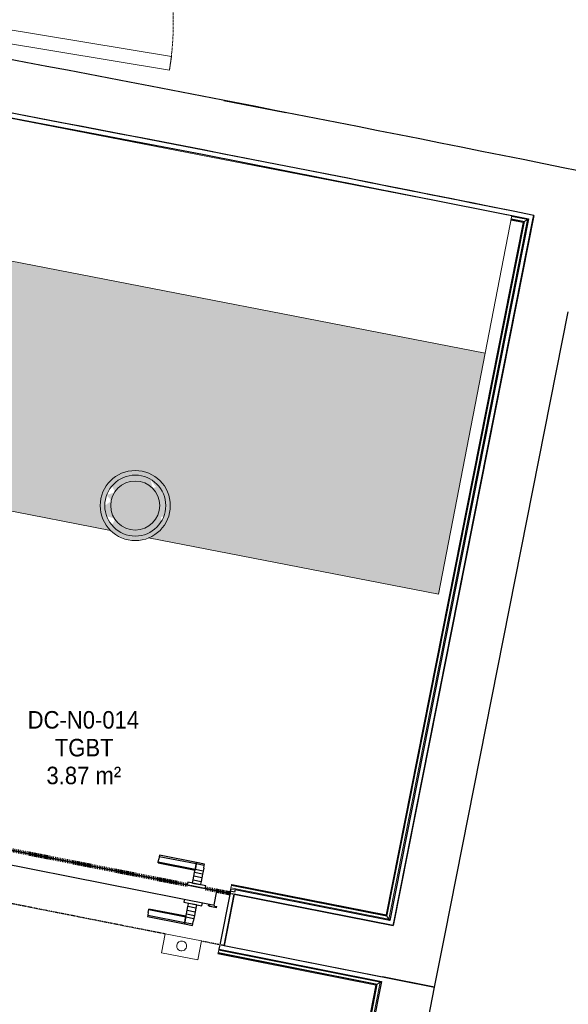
# Model space of a CAD drawing. Header units: millimetres. Extents: x -2845 to 74565, y -36590 to 13748.
# Tile 43 of 53: x 56403 to 57968, y -27471 to -24662. Entities that reach past the tile are written whole.
import ezdxf

# ---------------------------------------------------------------- set-up
doc = ezdxf.new("R2010")
doc.units = ezdxf.units.MM
doc.linetypes.add('Tiret', pattern=[2.5, 1.25, -1.25])
doc.linetypes.add('Tiret_2_', pattern=[2.5, 1.25, -1.25])
doc.layers.add('A-AREA', color=4, linetype='Tiret', lineweight=100, true_color=0x00ffff)
doc.layers.add('A-DOOR-HDLN', color=5, linetype='Tiret', lineweight=25, true_color=0x0000ff)
for name, color, linetype, lineweight in [('A-DETL-GENF', 7, 'Continuous', 18), ('A-DOOR', 7, 'Continuous', 25), ('A-FLOR', 7, 'Continuous', 25), ('A-FLOR-HRAL', 7, 'Continuous', 18), ('A-WALL', 7, 'Continuous', 25), ('ESPACE', 7, 'Continuous', 30), ('I-WALL', 7, 'Continuous', 25), ('INSTAL ELECTRIQUE', 7, 'Continuous', 18), ('Q-SPCQ', 7, 'Continuous', 18)]:
    doc.layers.add(name, color=color, linetype=linetype, lineweight=lineweight)
doc.styles.add('Arial_2', font='arial.ttf', dxfattribs={"width": 0.9, "height": 50})

# ---------------------------------------------------------------- blocks, each defined once
blk = doc.blocks.new('Ouverture en rectangle - Ouverture en rectangle _103x224_-3216531-2021_015_1111_DCE_1_50_N0 FINI_CFO_GEN')
at = {"layer": 'A-DOOR-HDLN', "linetype": 'Tiret_2_'}
for p, q in [((-515, 75), (-448.9, 75)), ((-343.9, 75), (515, 75)), ((515, -75), (-515, -75))]:
    blk.add_line(p, q, dxfattribs=at)
blk = doc.blocks.new('B02_DC_STR_rvt-1-2021_015_1111_DCE_1_50_N0 FINI_CFO_GEN')
at = {"layer": 'I-WALL'}
for p, q in [((4700.2, -25220.1), (4651.7, -25465.4)), ((4651.7, -25465.4), (4299.5, -27245.8)), ((4446.6, -27274.8), (4798.7, -25495.1)), ((3845.9, -27156.1), (3816.8, -27303.3)), ((4299.5, -27245.8), (3845.9, -27156.1)), ((4417.5, -27422), (4446.6, -27274.8)), ((3816.8, -27303.3), (4417.5, -27422))]:
    blk.add_line(p, q, dxfattribs=at)
for radius, start, end in [(136379.6, 78.603157, 79.412723), (136229.6, 78.602929, 79.411396), (136379.6, 76.978759, 78.603157)]:
    blk.add_arc((-22219.8, -158763.5), radius, start, end, dxfattribs=at)
at = {"layer": 'A-DOOR', "color": 5, "lineweight": 25, "true_color": 0x0000ff, "rotation": 168.8212149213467}
blk.add_blockref('Ouverture en rectangle - Ouverture en rectangle _103x224_-3216531-2021_015_1111_DCE_1_50_N0 FINI_CFO_GEN', (3326.2, -27129.9), dxfattribs=at)
blk = doc.blocks.new('PRT_SIMPLE_HUI_58x68x48 TUNE L - PRT_BOIS_1V_EI30_930x2040x40-V12-2021_015_1111_DCE_1_50_N0 FINI_CFO_GEN')
at = {"layer": 'A-DETL-GENF'}
h = blk.add_hatch(color=256, dxfattribs=at)
h.paths.add_polyline_path([(-483.8, -62.2), (-485.1, -64.2), (-496.1, -65.7), (-500.5, -65.7), (-500.5, -67), (-496, -67), (-483.8, -65.3)])
h.paths.add_polyline_path([(-508.5, -60.5), (-508.5, -64), (-502, -64), (-502, -62.7), (-505.2, -62.7), (-505.2, -61.8), (-488.7, -61.8), (-485.1, -63.1), (-483.8, -62.2), (-488.5, -60.5)])
h = blk.add_hatch(color=256, dxfattribs=at)
h.paths.add_polyline_path([(413.8, -62.2), (413.8, -65.3), (426, -67), (430.5, -67), (430.5, -65.7), (426.1, -65.7), (415.1, -64.2)])
h.paths.add_polyline_path([(418.5, -60.5), (413.8, -62.2), (415.1, -63.1), (418.7, -61.8), (435.2, -61.8), (435.2, -62.7), (432, -62.7), (432, -64), (438.5, -64), (438.5, -60.5)])
for p, q in [((-488.5, -60.5), (-508.5, -60.5)), ((-508.5, -60.5), (-508.5, -64)), ((-508.5, -64), (-502, -64)), ((-505.2, -62.7), (-505.2, -61.8)), ((-505.2, -61.8), (-488.7, -61.8)), ((-502, -62.7), (-505.2, -62.7)), ((-502, -64), (-502, -62.7)), ((-496.1, -65.7), (-500.5, -65.7)), ((-500.5, -65.7), (-500.5, -67)), ((-500.5, -67), (-496, -67)), ((-485.1, -64.2), (-496.1, -65.7)), ((-496, -67), (-483.8, -65.3)), ((-488.7, -61.8), (-485.1, -63.1)), ((-483.8, -62.2), (-488.5, -60.5)), ((-485.1, -63.1), (-485.1, -64.2)), ((-483.8, -65.3), (-483.8, -62.2)), ((418.5, -60.5), (413.8, -62.2)), ((413.8, -62.2), (413.8, -65.3)), ((413.8, -65.3), (426, -67)), ((415.1, -63.1), (418.7, -61.8)), ((415.1, -64.2), (415.1, -63.1)), ((426.1, -65.7), (415.1, -64.2)), ((438.5, -60.5), (418.5, -60.5)), ((418.7, -61.8), (435.2, -61.8)), ((426, -67), (430.5, -67)), ((430.5, -65.7), (426.1, -65.7)), ((430.5, -67), (430.5, -65.7)), ((435.2, -62.7), (432, -62.7)), ((432, -62.7), (432, -64)), ((432, -64), (438.5, -64)), ((435.2, -61.8), (435.2, -62.7)), ((438.5, -64), (438.5, -60.5))]:
    blk.add_line(p, q, dxfattribs=at)
at = {"layer": 'A-DOOR'}
for p, q in [((-427.1, 2.5), (-450.6, 2.5)), ((-450.6, 2.5), (-450.6, 2)), ((-450.6, 2), (-450.6, -2.1)), ((-427.1, 2), (-450.6, 2)), ((-319.6, 2.5), (-427.1, 2.5)), ((-427.1, 2.5), (-427.1, 2)), ((-427.1, 2), (-427.1, 2.5)), ((-427.1, 2), (-427.1, -2.1)), ((-319.6, 2), (-427.1, 2)), ((-427.1, -2.1), (-427.1, 2)), ((-319.6, 2), (-319.6, 2.5)), ((-319.6, -2.1), (-319.6, 2)), ((-450.6, -2.1), (-450.6, -9.2)), ((-427.1, -2.1), (-450.6, -2.1)), ((-450.6, -18.5), (-450.6, -9.2)), ((-450.6, -26.9), (-450.6, -18.5)), ((-427.1, -18.5), (-450.6, -18.5)), ((-450.6, -37.3), (-450.6, -26.9)), ((-427.1, -26.9), (-450.6, -26.9)), ((-427.1, -2.1), (-427.1, -9.2)), ((-319.6, -2.1), (-427.1, -2.1)), ((-427.1, -9.2), (-427.1, -2.1)), ((-427.1, -18.5), (-427.1, -9.2)), ((-427.1, -9.2), (-427.1, -18.5)), ((-427.1, -19.7), (-427.1, -18.5)), ((-319.6, -18.5), (-427.1, -18.5)), ((-427.1, -18.5), (-427.1, -26.9)), ((-427.1, -19.7), (-319.6, -19.7)), ((-427.1, -26.9), (-427.1, -37.3)), ((-319.6, -9.2), (-319.6, -2.1)), ((-319.6, -9.2), (-319.6, -18.5)), ((-319.6, -18.5), (-319.6, -19.7)), ((-450.6, -48.1), (-450.6, -37.3)), ((-427.1, -37.3), (-450.6, -37.3)), ((-450.6, -56.5), (-450.6, -48.1)), ((-450.6, -48.1), (-427.1, -48.1)), ((-427.1, -37.3), (-427.1, -48.1)), ((-427.1, -48.1), (-427.1, -56.5)), ((-499.5, -67), (-499.5, -107)), ((426, -67), (-496, -67)), ((-465.6, -58), (-465.6, -67)), ((-413.4, -58), (-465.6, -58)), ((-450.6, -56.5), (-450.6, -57.5)), ((-450.6, -57.5), (-427.1, -57.5)), ((-427.1, -57.5), (-427.1, -56.5)), ((-413.4, -67), (-413.4, -58)), ((430.5, -107), (430.5, -67)), ((-499.5, -107), (430.5, -107)), ((-465.6, -107), (-465.6, -116)), ((-413.4, -116), (-413.4, -107)), ((417, -107), (417, -1030)), ((-465.6, -116), (-413.4, -116)), ((-427.1, -116.5), (-450.6, -116.5)), ((-450.6, -116.5), (-450.6, -117.5)), ((-450.6, -125.9), (-450.6, -117.5)), ((-450.6, -136.7), (-450.6, -125.9)), ((-427.1, -125.9), (-450.6, -125.9)), ((-450.6, -147.1), (-450.6, -136.7)), ((-450.6, -136.7), (-427.1, -136.7)), ((-427.1, -117.5), (-427.1, -116.5)), ((-427.1, -117.5), (-427.1, -125.9)), ((-427.1, -125.9), (-427.1, -136.7)), ((-427.1, -136.7), (-427.1, -147.1)), ((-450.6, -155.5), (-450.6, -147.1)), ((-450.6, -147.1), (-427.1, -147.1)), ((-450.6, -164.8), (-450.6, -155.5)), ((-450.6, -155.5), (-427.1, -155.5)), ((-450.6, -164.8), (-450.6, -171.9)), ((-427.1, -147.1), (-427.1, -155.5)), ((-427.1, -155.5), (-427.1, -154.3)), ((-319.6, -154.3), (-427.1, -154.3)), ((-427.1, -164.8), (-427.1, -155.5)), ((-427.1, -155.5), (-319.6, -155.5)), ((-427.1, -155.5), (-427.1, -164.8)), ((-427.1, -164.8), (-427.1, -171.9)), ((-427.1, -171.9), (-427.1, -164.8)), ((-319.6, -154.3), (-319.6, -155.5)), ((-319.6, -155.5), (-319.6, -164.8)), ((-319.6, -171.9), (-319.6, -164.8)), ((-450.6, -171.9), (-450.6, -176)), ((-450.6, -171.9), (-427.1, -171.9)), ((-450.6, -176), (-450.6, -176.5)), ((-450.6, -176), (-427.1, -176)), ((-450.6, -176.5), (-427.1, -176.5)), ((-427.1, -171.9), (-427.1, -176)), ((-427.1, -171.9), (-319.6, -171.9)), ((-427.1, -176), (-427.1, -171.9)), ((-427.1, -176), (-427.1, -176.5)), ((-427.1, -176), (-319.6, -176)), ((-427.1, -176.5), (-427.1, -176)), ((-427.1, -176.5), (-319.6, -176.5)), ((-319.6, -176), (-319.6, -171.9)), ((-319.6, -176.5), (-319.6, -176))]:
    blk.add_line(p, q, dxfattribs=at)
for radius, start, end in [(7.5, 360, 180), (9.12, 111.9887, 120), (7.5, 60, 120), (9.12, 60, 68.0113), (9.12, 155.8208, 180), (9.12, 180, 204.1792), (7.5, 180, 360), (7.5, 180, 240), (7.5, 135, 165), (9.12, 240, 248.0113), (7.5, 270, 0), (7.5, 0, 30), (9.12, 0, 24.1792)]:
    blk.add_arc((429, -118), radius, start, end, dxfattribs=at)
at = {"layer": 'Q-SPCQ'}
for p, q in [((430.5, -107), (403.5, -107)), ((430.5, -93), (430.5, -107))]:
    blk.add_line(p, q, dxfattribs=at)
blk = doc.blocks.new('51_PORTE_2 VENTEAUX TUNEL  - 166X204-479372-2021_015_1111_DCE_1_50_N0 FINI_CFO_GEN')
at = {"layer": 'A-DOOR', "color": 251, "lineweight": 18, "true_color": 0x646464}
for p, q in [((-845, 1003), (-845, 158)), ((-845, 1003), (-805, 1003)), ((-805, 1003), (-805, 158)), ((805, 1003), (805, 158)), ((845, 1003), (805, 1003)), ((845, 1003), (845, 158)), ((-805, 158), (-845, 158)), ((805, 158), (845, 158))]:
    blk.add_line(p, q, dxfattribs=at)
at = {"layer": 'A-DOOR'}
for p, q in [((-873.5, 158), (-846, 158)), ((-846, 158), (-846, 112)), ((846, 158), (876, 158)), ((846, 112), (846, 158)), ((876, 158), (876, -8)), ((-846, 112), (-830, 112)), ((-830, 112), (-830, -8)), ((830, 112), (846, 112)), ((830, -8), (830, 112)), ((-830, -8), (-873.5, -8)), ((876, -8), (830, -8))]:
    blk.add_line(p, q, dxfattribs=at)
at = {"layer": 'A-DOOR', "color": 251, "linetype": 'Tiret', "lineweight": 18, "true_color": 0x646464}
for centre, start, end in [((-845, 158), 360, 90), ((845, 158), 90, 109.7105), ((845, 158), 125.0265, 180)]:
    blk.add_arc(centre, 845, start, end, dxfattribs=at)
blk = doc.blocks.new('Garde-corps - Garde-corps-509100-2021_015_1111_DCE_1_50_N0 FINI_CFO_GEN')
at = {"layer": 'A-FLOR-HRAL'}
for p, q in [((2675.1, -25658), (2825.6, -24871.7)), ((2683.4, -25652.7), (2831.2, -24880)), ((2685.4, -25651.3), (2832.6, -24882)), ((2687.4, -25650), (2833.9, -24883.9)), ((2825.6, -24871.7), (2870.3, -24880.4)), ((2831.2, -24880), (2869, -24887.1)), ((2832.6, -24882), (2868.6, -24888.8)), ((2833.9, -24883.9), (2868.3, -24890.6)), ((2833.9, -24883.9), (2868.3, -24890.4)), ((4637.3, -25223.6), (4682, -25232.3)), ((4669.6, -25240.5), (4278.9, -27215.6)), ((4671.6, -25239.2), (4280.2, -27217.5)), ((4673.6, -25237.9), (4281.6, -27219.6)), ((4682, -25232.3), (4287.2, -27227.9)), ((4635.3, -25233.6), (4669.6, -25240.5)), ((4635.3, -25233.9), (4669.6, -25240.5)), ((4635.6, -25232), (4671.6, -25239.2)), ((4636, -25230.3), (4673.6, -25237.9)), ((2444.4, -26863.8), (2633.4, -25876.2)), ((2452.8, -26858.2), (2640.7, -25875.7)), ((2454.8, -26856.8), (2642.5, -25875.6)), ((2456.7, -26855.5), (2644.2, -25875.4)), ((2452.8, -26858.2), (2444.4, -26863.8)), ((2731.9, -26920.6), (2444.4, -26863.8)), ((2751.5, -26917.2), (2452.8, -26858.2)), ((2751.8, -26915.5), (2454.8, -26856.8)), ((2752.1, -26913.9), (2456.7, -26855.5)), ((2852, -26937.1), (2795.6, -26925.9)), ((2852.4, -26935.4), (2796, -26924.2)), ((2852.7, -26933.7), (2796.3, -26922.6)), ((2850.7, -26944.1), (2812.4, -26936.5)), ((2852.4, -26935.4), (2852, -26937.1)), ((2852.4, -26935.4), (2852.7, -26933.7)), ((2850.1, -26947), (2837.8, -26944.6)), ((2850.1, -26947), (2850.7, -26944.1)), ((2852, -26937.1), (2850.7, -26944.1)), ((3836.6, -27138.9), (3838, -27131.9)), ((3838, -27131.9), (3838.3, -27130.2)), ((4281.6, -27219.6), (3838, -27131.9)), ((3838.6, -27128.6), (3838.3, -27130.2)), ((4280.2, -27217.5), (3838.3, -27130.2)), ((4278.9, -27215.6), (3838.6, -27128.6)), ((3836.6, -27138.9), (3836, -27141.8)), ((3848.3, -27144.3), (3836, -27141.8)), ((4287.2, -27227.9), (3836.6, -27138.9)), ((4281.6, -27219.6), (4287.2, -27227.9))]:
    blk.add_line(p, q, dxfattribs=at)
at = {"layer": 'A-FLOR-HRAL', "flags": 128}
for points in [[(2831.2, -24880), (2828.4, -24875.8), (2825.6, -24871.7)], [(4669.6, -25240.5), (4669.6, -25240.5), (4669.7, -25240.5), (4669.9, -25240.3), (4670.1, -25240.2), (4670.4, -25240), (4670.6, -25239.9), (4670.9, -25239.7), (4671.1, -25239.5), (4671.3, -25239.4), (4671.6, -25239.2)], [(4673.6, -25237.9), (4677.8, -25235.1), (4682, -25232.3)], [(4682, -25232.3), (4682.1, -25232.2), (4682.4, -25232), (4682.9, -25231.6), (4683.5, -25231.3), (4684.2, -25230.8), (4684.8, -25230.4), (4685.5, -25229.9)]]:
    blk.add_lwpolyline(points, dxfattribs=at)
at = {"layer": 'A-FLOR-HRAL'}
for points, knots in [([(2825.6, -24871.7), (2825.6, -24871.7), (2825.5, -24871.7), (2825.5, -24871.6), (2825.5, -24871.6), (2825.4, -24871.5), (2825.4, -24871.4), (2825.3, -24871.3), (2825.2, -24871.2), (2825.2, -24871.1), (2825.1, -24871), (2825, -24870.9), (2824.9, -24870.7), (2824.8, -24870.6), (2824.7, -24870.4), (2824.6, -24870.3), (2824.5, -24870.1), (2824.4, -24870), (2824.3, -24869.8), (2824, -24869.4), (2823.6, -24868.9), (2823.3, -24868.4), (2823.2, -24868.2)], [0, 0, 0, 0, 0.071429, 0.107143, 0.142857, 0.178571, 0.214286, 0.25, 0.285714, 0.321429, 0.357143, 0.392857, 0.428571, 0.464286, 0.5, 0.535714, 0.571429, 0.607143, 0.642857, 0.714286, 0.857143, 1, 1, 1, 1]), ([(2833.9, -24883.9), (2833.9, -24883.9), (2833.9, -24883.9), (2833.8, -24883.8), (2833.8, -24883.7), (2833.7, -24883.6), (2833.5, -24883.4), (2833.4, -24883.2), (2833.2, -24883), (2833.1, -24882.7), (2833, -24882.5), (2832.8, -24882.3), (2832.7, -24882.1), (2832.6, -24882)], [0.075, 0.075, 0.075, 0.075, 0.15, 0.2125, 0.275, 0.35, 0.425, 0.5, 0.6, 0.7, 0.775, 0.85, 1, 1, 1, 1]), ([(2444.4, -26863.8), (2444.4, -26863.8), (2444.4, -26863.8), (2444.2, -26864), (2444, -26864.1), (2443.8, -26864.2), (2443.6, -26864.4), (2443.4, -26864.5), (2443.1, -26864.7), (2442.8, -26864.9), (2442.5, -26865.1), (2442.2, -26865.3), (2442, -26865.4), (2441.8, -26865.5)], [0, 0, 0, 0, 0.1666667, 0.25, 0.3333333, 0.4166667, 0.4583333, 0.5, 0.5833333, 0.6666667, 0.7083333, 0.75, 0.8333333, 0.8333333, 0.8333333, 0.8333333]), ([(2456.7, -26855.5), (2456.7, -26855.5), (2456.7, -26855.5), (2456.6, -26855.6), (2456.4, -26855.7), (2456.2, -26855.9), (2456, -26856), (2455.9, -26856.1), (2455.7, -26856.2), (2455.6, -26856.3), (2455.4, -26856.4), (2455.3, -26856.5), (2455.1, -26856.6), (2455, -26856.7), (2454.9, -26856.7), (2454.8, -26856.8)], [0.1, 0.1, 0.1, 0.1, 0.2, 0.3, 0.4, 0.475, 0.55, 0.6, 0.65, 0.7, 0.75, 0.8, 0.85, 0.9, 1, 1, 1, 1]), ([(4278.9, -27215.6), (4278.9, -27215.6), (4278.9, -27215.6), (4279, -27215.8), (4279.1, -27215.9), (4279.3, -27216.1), (4279.4, -27216.3), (4279.5, -27216.5), (4279.6, -27216.6), (4279.7, -27216.8), (4279.8, -27216.9), (4279.9, -27217), (4280, -27217.2), (4280.1, -27217.4), (4280.2, -27217.5), (4280.2, -27217.5)], [0.1, 0.1, 0.1, 0.1, 0.2, 0.3, 0.4, 0.475, 0.55, 0.6, 0.65, 0.7, 0.75, 0.8, 0.85, 0.9, 1, 1, 1, 1]), ([(4287.2, -27227.9), (4287.2, -27227.9), (4287.2, -27228), (4287.4, -27228.2), (4287.5, -27228.4), (4287.6, -27228.6), (4287.8, -27228.8), (4287.9, -27229), (4288.1, -27229.3), (4288.3, -27229.6), (4288.5, -27229.9), (4288.7, -27230.2), (4289, -27230.7), (4289.3, -27231.2), (4289.5, -27231.5)], [0, 0, 0, 0, 0.166667, 0.25, 0.333333, 0.416667, 0.458333, 0.5, 0.583333, 0.666667, 0.708333, 0.75, 0.833333, 1, 1, 1, 1])]:
    blk.add_open_spline(points, degree=3, knots=knots, dxfattribs=at)
blk = doc.blocks.new('Garde-corps - Garde-corps-513303-2021_015_1111_DCE_1_50_N0 FINI_CFO_GEN')
at = {"layer": 'A-FLOR-HRAL'}
for p, q in [((3799.8, -27325.1), (3799.5, -27326.7)), ((3799.5, -27326.7), (4250, -27415.8)), ((3799.8, -27325.1), (3800.1, -27323.4)), ((3799.8, -27325.1), (4251.9, -27414.5)), ((3800.1, -27323.4), (3801.5, -27316.4)), ((3800.1, -27323.4), (4254, -27413.1)), ((3802.1, -27313.4), (3801.5, -27316.4)), ((3801.5, -27316.4), (4262.4, -27407.5)), ((4251.9, -27414.5), (3571.1, -30856)), ((4254, -27413.1), (3572.8, -30856.3)), ((4262.4, -27407.5), (3579.8, -30857.7)), ((4254, -27413.1), (4262.4, -27407.5)), ((4250, -27415.8), (3569.5, -30855.6))]:
    blk.add_line(p, q, dxfattribs=at)
for points, knots in [([(4250, -27415.8), (4250, -27415.8), (4250, -27415.8), (4250.2, -27415.7), (4250.4, -27415.6), (4250.6, -27415.4), (4250.7, -27415.3), (4250.9, -27415.2), (4251, -27415.1), (4251.2, -27415), (4251.3, -27414.9), (4251.5, -27414.8), (4251.6, -27414.7), (4251.8, -27414.6), (4251.9, -27414.6), (4251.9, -27414.5)], [0.1, 0.1, 0.1, 0.1, 0.2, 0.3, 0.4, 0.475, 0.55, 0.6, 0.65, 0.7, 0.75, 0.8, 0.85, 0.9, 1, 1, 1, 1]), ([(4262.4, -27407.5), (4262.4, -27407.5), (4262.4, -27407.5), (4262.6, -27407.4), (4262.8, -27407.2), (4263, -27407.1), (4263.2, -27407), (4263.4, -27406.8), (4263.7, -27406.6), (4264.1, -27406.4), (4264.3, -27406.2), (4264.6, -27406), (4265.1, -27405.7), (4265.6, -27405.4), (4265.9, -27405.2)], [0, 0, 0, 0, 0.166667, 0.25, 0.333333, 0.416667, 0.458333, 0.5, 0.583333, 0.666667, 0.708333, 0.75, 0.833333, 1, 1, 1, 1])]:
    blk.add_open_spline(points, degree=3, knots=knots, dxfattribs=at)
blk = doc.blocks.new('B02_ARC_rvt-1-2021_015_1111_DCE_1_50_N0 FINI_CFO_GEN')
at = {"layer": 'A-AREA'}
for p, q in [((3711.8, -27130), (2847.7, -26959.1)), ((3833.6, -27154.1), (3763.1, -27140.1))]:
    blk.add_line(p, q, dxfattribs=at)
at = {"layer": 'A-FLOR'}
for p, q in [((3816.4, -24892.2), (3993.3, -24926.7)), ((3834.8, -27148), (3836, -27141.8))]:
    blk.add_line(p, q, dxfattribs=at)
at = {"layer": 'A-WALL'}
for p, q in [((4697.8, -25232.4), (4700.2, -25220.1)), ((4685.5, -25229.9), (4289.5, -27231.5)), ((4301.8, -27233.9), (4697.8, -25232.4)), ((3834.8, -27148), (3804.5, -27301.2)), ((3816.8, -27303.6), (3845.9, -27156.4)), ((3847.1, -27150.4), (3834.8, -27148)), ((3845.9, -27156.4), (4299.4, -27246.2)), ((3848.3, -27144.2), (3847.1, -27150.4)), ((4289.5, -27231.5), (3848.3, -27144.2)), ((4299.4, -27246.2), (4301.8, -27233.9)), ((3804.5, -27301.2), (3802.1, -27313.4)), ((3802.1, -27313.4), (4265.9, -27405.2)), ((4268.3, -27392.9), (3816.8, -27303.6))]:
    blk.add_line(p, q, dxfattribs=at)
at = {"layer": 'A-WALL', "flags": 128}
blk.add_lwpolyline([(2823.2, -24868.2), (3755, -25045.8), (4685.5, -25229.9)], dxfattribs=at)
at = {"layer": 'A-WALL'}
blk.add_arc((-22219.8, -158763.5), 136229.6, 78.602929, 79.40613, dxfattribs=at)
at = {"layer": 'I-WALL'}
for p, q in [((4265.9, -27405.2), (3451.6, -31521.2)), ((4268.4, -27392.5), (4268.3, -27392.9)), ((4417.5, -27422), (4268.4, -27392.5)), ((3600.6, -31551.3), (4417.5, -27422))]:
    blk.add_line(p, q, dxfattribs=at)
at = {"layer": 'A-DOOR', "lineweight": 18}
for name, p, rotation in [('51_PORTE_2 VENTEAUX TUNEL  - 166X204-479372-2021_015_1111_DCE_1_50_N0 FINI_CFO_GEN', (2809, -23808.9), 260.6176703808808), ('PRT_SIMPLE_HUI_58x68x48 TUNE L - PRT_BOIS_1V_EI30_930x2040x40-V12-2021_015_1111_DCE_1_50_N0 FINI_CFO_GEN', (3285.2, -27156.2), 168.8099662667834)]:
    blk.add_blockref(name, p, dxfattribs=dict(at, rotation=rotation))
at = {"layer": 'A-FLOR-HRAL', "lineweight": 18}
for name in ['Garde-corps - Garde-corps-509100-2021_015_1111_DCE_1_50_N0 FINI_CFO_GEN', 'Garde-corps - Garde-corps-513303-2021_015_1111_DCE_1_50_N0 FINI_CFO_GEN']:
    blk.add_blockref(name, (0, 0), dxfattribs=at)
blk = doc.blocks.new('604_DOWNLIGHT 200MM - 18W-V18-2021_015_1111_DCE_1_50_N0 FINI_CFO_GEN')
at = {"layer": 'INSTAL ELECTRIQUE', "true_color": 0xf6d57a}
h = blk.add_hatch(color=41, dxfattribs=at)
h.paths.add_polyline_path([(0, 100), (25.9, 96.6), (51.2, 85.7), (70.7, 70.7), (87, 49), (96.6, 25.9), (100, 0), (96.6, -25.9), (86.6, -50), (70.7, -70.7), (50, -86.6), (25.9, -96.6), (0, -100), (-25.9, -96.6), (-50, -86.6), (-70.7, -70.7), (-87, -49), (-96.6, -25.9), (-100, 0), (-96.2, 26.8), (-86.6, 50), (-70.7, 70.7), (-50, 86.6), (-24.8, 96.7)])
h.paths.add_polyline_path([(15.1, 85.7), (-15.1, 85.7), (-43.5, 75.3), (-66.6, 55.9), (-81.8, 29.8), (-87, 0), (-81.8, -29.8), (-66.6, -55.9), (-43.5, -75.3), (-15.1, -85.7), (15.1, -85.7), (43.5, -75.3), (66.6, -55.9), (81.8, -29.8), (87, 0), (81.8, 29.8), (66.6, 55.9), (43.5, 75.3), (25.9, 81.8)])
h = blk.add_hatch(color=41, dxfattribs=at)
h.paths.add_polyline_path([(-49.5, 49.5), (-48.5, 53.6), (-53.3, 50.9), (-50, 49.7)])
h.paths.add_polyline_path([(-57.1, 38.1), (-64.7, 26.8), (-70, 0), (-87, 0), (-82.4, 25.9), (-78.3, 25.9), (-81.8, 29.8), (-66.6, 34.9)])
h.paths.add_polyline_path([(-15.1, 85.7), (15.1, 85.7), (43.5, 75.3), (66.6, 55.9), (73.1, 44.7), (73.1, 32.7), (81.8, 29.8), (87, 0), (70, 0), (64.7, 26.8), (49.5, 49.5), (26.8, 64.7), (0, 70), (-26.8, 64.7), (-50, 48.7), (-57.1, 38.1), (-66.6, 55.9), (-43.5, 75.3), (-24.8, 82.1)])
blk.add_hatch(color=41, dxfattribs=at).paths.add_polyline_path([(0, 70), (26.8, 64.7), (49.5, 49.5), (64.7, 26.8), (70, 0), (64.7, -26.8), (49.5, -49.5), (26.8, -64.7), (0, -70), (-26.8, -64.7), (-49.5, -49.5), (-64.7, -26.8), (-70, 0), (-64.7, 26.8), (-49.5, 49.5), (-26.8, 64.7), (-24.8, 65.1)])
h = blk.add_hatch(color=41, dxfattribs=at)
h.paths.add_polyline_path([(-67.3, -13.4), (-87, 0), (-70, 0)])
h.paths.add_polyline_path([(-57.1, -38.1), (-81.8, -29.8), (-67.3, -13.4), (-64.7, -26.8), (-62.7, -29.8)])
h.paths.add_polyline_path([(49.5, -49.5), (44.1, -72.9), (59.2, -53.1), (57.1, -52.3)])
h.paths.add_polyline_path([(87, 0), (81.8, -29.8), (66.6, -55.9), (43.5, -75.3), (15.1, -85.7), (-15.1, -85.7), (-43.5, -75.3), (-66.6, -55.9), (-57.1, -38.1), (-49.5, -49.5), (-26.8, -64.7), (0, -70), (26.8, -64.7), (49.5, -49.5), (64.7, -26.8), (70, 0), (73.1, 0)])
h.paths.add_polyline_path([(75.5, -31.9), (73.1, -32.7), (73.1, -35)])
at = {"layer": 'INSTAL ELECTRIQUE'}
for radius, start, end in [(100, 0, 180), (87, 0, 180), (70, 0, 180), (100, 180, 360), (87, 180, 360), (70, 180, 0)]:
    blk.add_arc((0, 0), radius, start, end, dxfattribs=at)
blk = doc.blocks.new('602_CHASSIS 400V - 2000 x 1800 x 400-6411966-2021_015_1111_DCE_1_50_N0 FINI_CFO_GEN')
at = {"layer": 'INSTAL ELECTRIQUE', "true_color": 0xff8080}
h = blk.add_hatch(color=11, dxfattribs=at)
h.paths.add_polyline_path([(900, -1100), (900, -400), (-666.9, -400), (-666.9, -646.5), (-673, -716), (-691.1, -783.3), (-722.1, -848.7), (-761.9, -905), (-810.9, -953.7), (-867.7, -993.3), (-900, -1008.3), (-900, -1100), (-52.7, -1099.9), (-72.8, -1081.7), (-86.7, -1060.8), (-94.9, -1036.1), (-96.5, -1010), (-91.3, -984.4), (-79.7, -961.1), (-62.4, -941.5), (-40.6, -927.1), (-15.8, -918.8), (10.2, -917.2), (35.8, -922.4), (59.2, -934.1), (79.3, -952.3), (93.1, -973.2), (101.4, -997.9), (103, -1024), (97.8, -1049.6), (86.1, -1072.9), (68.8, -1092.5), (57.4, -1100), (892.2, -1100)])
h.paths.add_polyline_path([(-900, -754.4), (-886.8, -733.3), (-872, -691), (-866.9, -646.5), (-866.9, -400), (-900, -400), (-900, -737.4)])
at = {"layer": 'INSTAL ELECTRIQUE'}
for p, q in [((900, 0), (-900, 0)), ((-900, 0), (-900, -400)), ((900, -400), (900, 0)), ((-866.9, -400), (-900, -400)), ((-900, -400), (-900, -754.4)), ((-900, -400), (-866.9, -400)), ((900, -400), (-666.9, -400)), ((-666.9, -400), (900, -400)), ((900, -1100), (900, -400)), ((-900, -1008.3), (-900, -1100)), ((-900, -1100), (-52.5, -1100)), ((57.4, -1100), (900, -1100))]:
    blk.add_line(p, q, dxfattribs=at)
blk = doc.blocks.new('602_BOITE DE DERIVATION - 105X105X50 GENERIQUE-7162977-2021_015_1111_DCE_1_50_N0 FINI_CFO_GEN')
at = {"layer": 'INSTAL ELECTRIQUE'}
for p, q in [((3649.1, -27269.7), (3638.6, -27323.7)), ((3752.2, -27289.8), (3649.1, -27269.7)), ((3741.7, -27343.7), (3752.2, -27289.8)), ((3638.6, -27323.7), (3741.7, -27343.7))]:
    blk.add_line(p, q, dxfattribs=at)
for start, end in [(169.0072, 349.0072), (349.0072, 169.0072)]:
    blk.add_arc((3695.8, -27304.3), 14, start, end, dxfattribs=at)
blk = doc.blocks.new('B02_ELE_rvt-1-2021_015_1111_DCE_1_50_N0 FINI_CFO_GEN')
at = {"layer": 'INSTAL ELECTRIQUE', "lineweight": 18, "rotation": 349.0071599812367}
blk.add_blockref('602_CHASSIS 400V - 2000 x 1800 x 400-6411966-2021_015_1111_DCE_1_50_N0 FINI_CFO_GEN', (3754.3, -25049.1), dxfattribs=at)
at = {"layer": 'INSTAL ELECTRIQUE', "lineweight": 18, "extrusion": (0, 0, -1), "rotation": 180}
blk.add_blockref('604_DOWNLIGHT 200MM - 18W-V18-2021_015_1111_DCE_1_50_N0 FINI_CFO_GEN', (-3563.6, -26048), dxfattribs=at)
at = {"layer": 'INSTAL ELECTRIQUE', "lineweight": 18}
blk.add_blockref('602_BOITE DE DERIVATION - 105X105X50 GENERIQUE-7162977-2021_015_1111_DCE_1_50_N0 FINI_CFO_GEN', (0, 0), dxfattribs=at)

msp = doc.modelspace()

# ---------------------------------------------------------------- block references
at = {"lineweight": 5}
for name in ['B02_DC_STR_rvt-1-2021_015_1111_DCE_1_50_N0 FINI_CFO_GEN', 'B02_ARC_rvt-1-2021_015_1111_DCE_1_50_N0 FINI_CFO_GEN', 'B02_ELE_rvt-1-2021_015_1111_DCE_1_50_N0 FINI_CFO_GEN']:
    msp.add_blockref(name, (53169.3, 0), dxfattribs=at)

# ---------------------------------------------------------------- texts
at = {"layer": 'ESPACE', "color": 8, "true_color": 0x808080, "char_height": 50, "attachment_point": 1, "style": 'Arial_2'}
for s, insert, width in [('DC-N0-014', (56426, -26634.2), 382.405), ('TGBT', (56503.4, -26713.5), 194.81), ('3.87 m²', (56479.6, -26792.9), 256.139)]:
    msp.add_mtext(s, dxfattribs=dict(at, insert=insert, width=width))

doc.saveas('drawing.dxf')
